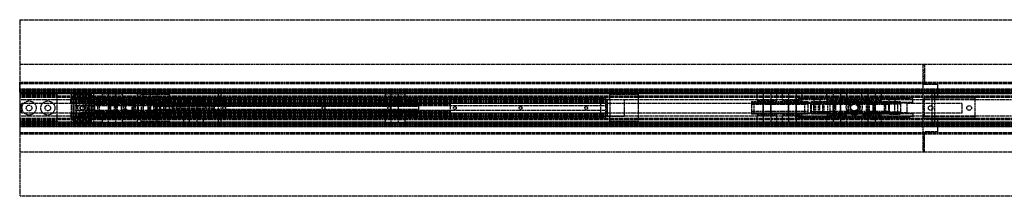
# Model space of a CAD drawing. Header units: millimetres. Extents: x 0 to 2100, y -94 to 94.
# Tile 1 of 2: x 0 to 1050, y -94 to 94. Entities that reach past the tile are written whole.
import ezdxf

# ---------------------------------------------------------------- set-up
doc = ezdxf.new("R2010")
doc.units = ezdxf.units.MM
doc.header["$LTSCALE"] = 10
doc.linetypes.add('ALLCAD_Strich', pattern=[0.2, 0.15, -0.05])
doc.layers.add('BESCH_KONT_sich_schn_grun_2d', color=10, linetype='Continuous')

msp = doc.modelspace()

# ---------------------------------------------------------------- linework, layer by layer
at = {"layer": 'BESCH_KONT_sich_schn_grun_2d', "linetype": 'ALLCAD_Strich'}
for p, q in [((0, 94), (0, -94)), ((0, 94), (2100, 94)), ((0, 46.5), (2100, 46.5)), ((965, 45.5), (963, 45.5)), ((963, 45.5), (963, 25.5)), ((965, 46.5), (965, 27.5)), ((965, 40), (963, 40)), ((965, 37.5), (963, 37.5)), ((965, 33.5), (963, 33.5)), ((0, 27.5), (2100, 27.5)), ((0, 27.5), (2100, 27.5)), ((0, 26), (0, 27.5)), ((0, 27.5), (0, 27.5)), ((0, 26), (0, 26)), ((0, 26), (0, 26)), ((0, 26), (0, 26)), ((0, 26), (0, 26)), ((0, 26), (0, 26)), ((0, 26), (0, 26)), ((0, 26), (0, 26)), ((0, 26), (0, 26)), ((0, 26), (0, 26)), ((0, 26), (0, 26)), ((0, 26), (0, 26)), ((0, 26), (0, 26)), ((0, 26), (0, 26)), ((0, 26), (0, 26)), ((0, 26), (0, 26)), ((0, 26), (0, 26)), ((0, 26), (0, 26)), ((0, 26), (0, 26)), ((0, 26), (2100, 26)), ((0, 26), (0, 26)), ((0, 26), (0, 26)), ((0, 26), (0, 26)), ((0, 26), (0, 26)), ((0, 26), (0, 26)), ((0, 26), (0, 26)), ((0, 26), (0, 26)), ((0, 26), (0, 26)), ((0, 26), (0, 26)), ((0, 19.5), (0, 26)), ((0, 26), (0, 26)), ((0, 26), (0, 26)), ((0, 26), (0, 26)), ((0, 26), (0, 26)), ((0, 26), (0, 26)), ((965, 31), (963, 31)), ((963, 25.5), (965, 25.5)), ((963, 25.5), (963, -25.5)), ((965, 25.5), (965, 27.5)), ((965, 27.5), (965, 27.5)), ((965, 27.5), (965, 27.5)), ((965, 27.5), (965, 27.5)), ((965, 27.5), (965, 27.5)), ((965, 27.5), (965, 27.5)), ((965, 27.5), (965, 27.5)), ((965, 27.5), (965, 27.5)), ((965, 27.5), (965, 27.5)), ((965, 27.5), (965, 27.5)), ((965, 27.5), (965, 27.5)), ((965, 27.5), (965, 27.5)), ((965, 27.5), (965, 27.5)), ((965, 27.5), (965, 27.5)), ((965, 27.5), (965, 27.5)), ((965, 27.5), (965, 27.5)), ((965, 27.5), (965, 27.5)), ((965, 27.5), (965, 27.5)), ((965, 27.5), (965, 27.5)), ((965, 27.5), (965, 27.5)), ((965, 27.5), (965, 27.5)), ((965, 27.5), (965, 27.5)), ((965, 27.5), (965, 27.5)), ((965, 27.5), (965, 27.5)), ((965, 25.5), (979, 25.5)), ((979, 25.5), (979, 27.5)), ((979, 12), (979, 25.5)), ((2100, 20), (0, 20)), ((0, 19.5), (2100, 19.5)), ((0, 17), (0, 19.5)), ((0, 19.5), (0, 19.5)), ((2100, 19.2), (0, 19.2)), ((2100, 18.5), (0, 18.5)), ((2100, 17.5), (0, 17.5)), ((2100, 17.4), (0, 17.4)), ((0, 17), (0, 17)), ((0, 17), (0, 17)), ((0, 17), (0, 17)), ((0, 17), (0, 17)), ((0, 17), (0, 17)), ((0, 17), (0, 17)), ((0, 17), (0, 17)), ((0, 17), (0, 17)), ((0, 17), (0, 17)), ((0, 17), (0, 17)), ((0, 17), (0, 17)), ((0, 17), (0, 17)), ((0, 17), (0, 17)), ((0, 17), (0, 17)), ((0, 17), (0, 17)), ((0, 17), (0, 17)), ((0, 17), (0, 17)), ((0, 17), (0, 17)), ((0, 17), (0, 17)), ((0, 17), (0, 17)), ((0, 17), (0, 17)), ((0, 17), (0, 17)), ((0, 17), (0, 17)), ((0, 17), (0, 17)), ((0, 17), (0, 17)), ((0, 17), (0, 17)), ((0, 17), (0, 17)), ((0, 17), (0, 17)), ((0, 17), (0, 17)), ((0, 17), (2100, 17)), ((0, 17), (0, 17)), ((0, 17), (0, 17)), ((0, 17), (0, 17)), ((0, 17), (0, 17)), ((0, 17), (0, 17)), ((0, 17), (0, 17)), ((0, 17), (0, 17)), ((0, 17), (0, 17)), ((0, 17), (0, 17)), ((0, 17), (0, 17)), ((0, 17), (0, 17)), ((0, 17), (0, 17)), ((0, 17), (0, 17)), ((0, 17), (0, 17)), ((0, 17), (0, 17)), ((0, 17), (0, 17)), ((0, 17), (0, 17)), ((0, 17), (0, 17)), ((0, 17), (0, 17)), ((0, 17), (0, 17)), ((0, 17), (0, 17)), ((0, 17), (0, -17)), ((2100, 16.7), (0, 16.7)), ((2100, 15.5), (0, 15.5)), ((55, 15), (0, 15)), ((40, 14), (0, 14)), ((40, 13), (0, 13)), ((40, 12.6), (0, 12.6)), ((2100, 12.5), (0, 12.5)), ((2100, 11.3), (0, 11.3)), ((40, 14), (40, 15.5)), ((40, -14), (40, 14)), ((54.5, 9), (72.3, 11)), ((54.5, 6), (54.5, 11)), ((58, 11), (54.5, 11)), ((55, 15), (55, 11.5)), ((59.2, 15), (55, 15)), ((55, 11.5), (57, 11.5)), ((55, 11.5), (55, 9.5)), ((57, 13.5), (59.2, 13.5)), ((57, 11.5), (57, 13.5)), ((57.2, -11.5), (57.2, 11.5)), ((59.2, 11.5), (57.2, 11.5)), ((76.5, 16), (57.5, 16)), ((57.5, 14), (57.5, 16)), ((76.5, 14), (57.5, 14)), ((57.5, 9.5), (57.5, 14)), ((58, 11), (59, 11)), ((58, 9.5), (58, 11)), ((59, 9), (59, 11)), ((625, 11), (59, 11)), ((59.2, 13.5), (59.2, 15)), ((59.2, 15), (74.7, 15)), ((59.2, 11.5), (59.2, 15)), ((59.2, -11.5), (59.2, 11.5)), ((74.1, 9.5), (74.1, 11)), ((79, 15), (74.7, 15)), ((74.7, 15), (74.7, 13.5)), ((74.7, 11.5), (74.7, 15)), ((74.7, 13.5), (77, 13.5)), ((74.7, -11.5), (74.7, 11.5)), ((76.7, 11.5), (74.7, 11.5)), ((76.5, 14), (76.5, 16)), ((76.5, 9.5), (76.5, 14)), ((76.7, -11.5), (76.7, 11.5)), ((77, 13.5), (77, 11.5)), ((77, 11.5), (79, 11.5)), ((79, 11.5), (79, 15)), ((88.1, 15), (79, 15)), ((79, 9.5), (79, 11.5)), ((88.1, 15), (88.1, 8)), ((88.1, 15), (109.1, 15)), ((94.6, 8), (94.6, 15)), ((94.6, -15), (94.6, 15)), ((102.6, 8), (102.6, 15)), ((102.6, -15), (102.6, 15)), ((109.1, 15), (109.1, 8)), ((125.1, 15), (109.1, 15)), ((125.1, 15), (125.1, 8)), ((125.1, 15), (146.1, 15)), ((129.5, 9), (129.5, 14.5)), ((159.5, 14.5), (129.5, 14.5)), ((131.6, 8), (131.6, 15)), ((131.6, -15), (131.6, 15)), ((139.6, 8), (139.6, 15)), ((139.6, -15), (139.6, 15)), ((146.1, 15), (146.1, 8)), ((389.6, 15), (146.1, 15)), ((159.5, 14.5), (159.5, -14.5)), ((159.9, 9.5), (159.9, 11)), ((179.5, 9), (161.7, 11)), ((176, 11), (176, 9.5)), ((179.5, 6), (179.5, 11)), ((976, 15.5), (212, 15.5)), ((212, -15.5), (212, 15.5)), ((215, 15.5), (215, 15.5)), ((215, 15.5), (215, 15.5)), ((215, 15.5), (215, 15.5)), ((215, 15.5), (215, 15.5)), ((215, 15.5), (215, 15.5)), ((215, 15.5), (215, 15.5)), ((215, 15.5), (215, 15.5)), ((215, 15.5), (215, 15.5)), ((215, 15.5), (215, 15.5)), ((215, 15.5), (215, 15.5)), ((215, -15.5), (215, 15.5)), ((215, 15.5), (215, 15.5)), ((215, 15.5), (215, 15.5)), ((215, 15.5), (215, 15.5)), ((215, 15.5), (215, 15.5)), ((215, 15.5), (215, 15.5)), ((215, 15.5), (215, 15.5)), ((215, 15.5), (215, 15.5)), ((215, 15.5), (215, 15.5)), ((215, 15.5), (215, 15.5)), ((215, 15.5), (215, 15.5)), ((215, 15.5), (215, 15.5)), ((215, 15.5), (215, 15.5)), ((215, 15.5), (215, 15.5)), ((215, 15.5), (215, 15.5)), ((215, 15.5), (215, 15.5)), ((389.6, 15), (389.6, 8)), ((389.6, 15), (410.6, 15)), ((396.1, 8), (396.1, 15)), ((396.1, -15), (396.1, 15)), ((404.1, 8), (404.1, 15)), ((404.1, -15), (404.1, 15)), ((786.4, 15), (410.6, 15)), ((410.6, 15), (410.6, 8)), ((625, 9), (625, 11)), ((659.5, 14.5), (629.5, 14.5)), ((629.5, 9), (629.5, 14.5)), ((659.5, 14.5), (659.5, -14.5)), ((786.4, 8), (786.4, 15)), ((807.4, 15), (786.4, 15)), ((792.9, 15), (792.9, 8)), ((792.9, 15), (792.9, -15)), ((800.9, 15), (800.9, 8)), ((800.9, 15), (800.9, -15)), ((807.4, 8), (807.4, 15)), ((813.4, 15), (807.4, 15)), ((813.4, 8), (813.4, 15)), ((834.4, 15), (813.4, 15)), ((819.9, 15), (819.9, 8)), ((819.9, 15), (819.9, -15)), ((827.5, 9), (845.3, 11)), ((827.5, 6), (827.5, 11)), ((831, 11), (827.5, 11)), ((827.9, 15), (827.9, 8)), ((827.9, 15), (827.9, -15)), ((831, 11), (847.1, 11)), ((831, 9.5), (831, 11)), ((834.4, 8), (834.4, 15)), ((860.9, 15), (834.4, 15)), ((847.1, 9.5), (847.1, 11)), ((847.1, 11), (932.9, 11)), ((860.9, 8), (860.9, 15)), ((881.9, 15), (860.9, 15)), ((867.4, 15), (867.4, 8)), ((867.4, 15), (867.4, -15)), ((875.4, 15), (875.4, 8)), ((875.4, 15), (875.4, -15)), ((881.9, 8), (881.9, 15)), ((897.9, 15), (881.9, 15)), ((897.9, 8), (897.9, 15)), ((918.9, 15), (897.9, 15)), ((904.4, 15), (904.4, 8)), ((904.4, 15), (904.4, -15)), ((912.4, 15), (912.4, 8)), ((912.4, 15), (912.4, -15)), ((918.9, 8), (918.9, 15)), ((2041, 15), (918.9, 15)), ((932.9, 11), (949, 11)), ((932.9, 9.5), (932.9, 11)), ((952.5, 9), (934.7, 11)), ((952.5, 11), (949, 11)), ((949, 11), (949, 9.5)), ((952.5, 6), (952.5, 11)), ((965, 9.5), (965, 11.5)), ((1019, 11.5), (965, 11.5)), ((973, -15.5), (973, 15.5)), ((976, -15.5), (976, 15.5)), ((1019, 12), (979, 12)), ((1019, 11.5), (1019, 12)), ((1019, 9.5), (1019, 11.5)), ((55, 8.8), (0, 8.8)), ((2, -5), (2, 5)), ((2, 5), (61.1, 5)), ((54.5, 9), (59, 9)), ((59, 6), (54.5, 6)), ((55, 9.5), (55, -9.5)), ((57.5, 9.5), (55, 9.5)), ((55, 8.8), (55, 8.8)), ((55, 8.8), (55, 8.8)), ((55, 8.8), (55, 8.8)), ((55, 8.8), (55, 8.8)), ((55, 8.8), (55, 8.8)), ((55, 8.8), (55, 8.8)), ((55, 8.8), (55, 8.8)), ((55, 8.8), (55, 8.8)), ((55, 8.8), (55, 8.8)), ((55, 8.8), (55, 8.8)), ((55, 8.8), (55, 8.8)), ((55, 8.8), (55, 8.8)), ((55, 8.8), (55, 8.8)), ((55, 8.8), (55, 8.8)), ((55, 8.8), (55, 8.8)), ((55, 8.8), (55, 8.8)), ((55, 8.8), (55, 8.8)), ((59, 8.8), (55, 8.8)), ((55, 8.8), (55, 8.8)), ((55, 8.8), (55, 8.8)), ((55, 8.8), (55, 8.8)), ((55, 8.8), (55, 8.8)), ((55, 8.8), (55, 8.8)), ((55, 8.8), (55, 8.8)), ((55, 8.8), (55, 8.8)), ((55, 8.8), (55, 8.8)), ((55, 8.8), (55, 8.8)), ((55, 8.8), (55, 8.8)), ((55, 5.5), (57, 5.5)), ((57, 9.5), (57, -9.5)), ((76.5, 9.5), (58, 9.5)), ((625, 10), (59, 10)), ((625, 9.8), (59, 9.8)), ((119.5, 9), (59, 9)), ((59, 8.8), (59, 9)), ((59, -8.7), (59, 8.8)), ((625, 8.8), (59, 8.8)), ((625, 7.5), (59, 7.5)), ((625, 7), (59, 7)), ((625, 6.5), (59, 6.5)), ((163, 6), (59, 6)), ((59, 5.2), (59, 5.2)), ((59, 5.2), (59, 5.2)), ((59, 5.2), (59, 5.2)), ((59, 5.2), (625, 5.2)), ((59, 5.2), (59, 5.2)), ((59, 5.2), (59, 5.2)), ((59, 5.2), (59, 5.2)), ((59, 5.2), (59, 5.2)), ((59, 5.2), (59, 5.2)), ((59, 5.2), (59, 5.2)), ((59, 5.2), (59, 5.2)), ((59, 5.2), (59, 5.2)), ((59, 5.2), (59, 5.2)), ((59, 5.2), (59, 5.2)), ((59, 5.2), (59, 5.2)), ((59, 5.2), (59, 5.2)), ((59, 5.2), (59, 5.2)), ((59, 5.2), (59, 5.2)), ((59, 5.2), (59, 5.2)), ((59, 5.2), (59, 5.2)), ((59, 5.2), (59, 5.2)), ((59, 5.2), (59, 5.2)), ((59, 5.2), (59, 5.2)), ((59, 5.2), (59, 5.2)), ((59, 5.2), (59, 5.2)), ((59, 5.2), (59, 5.2)), ((59, 5.2), (59, 5.2)), ((59, 5.2), (59, 5.2)), ((625, 2.2), (59, 2.2)), ((61.1, 5), (97.1, 5)), ((61.1, -5), (61.1, 5)), ((79.6, 6.8), (67.6, 6.8)), ((67.6, 6.8), (67.6, 4.3)), ((67.6, 5), (97.1, 5)), ((67.6, 4.3), (79.6, 4.3)), ((67.6, -4.3), (67.6, 4.3)), ((70.5, -5), (70.5, 5)), ((73.8, 9.5), (73.8, 6)), ((73.8, -6), (73.8, 5.5)), ((73.8, 5.5), (77, 5.5)), ((74.1, 9.5), (74.1, 9.5)), ((74.1, 9.5), (74.1, 9.5)), ((74.1, 9.5), (74.1, 9.5)), ((74.1, 9.5), (74.1, 9.5)), ((74.1, 9.5), (74.1, 9.5)), ((74.1, 9.5), (74.1, 9.5)), ((74.1, 9.5), (74.1, 9.5)), ((74.1, 9.5), (74.1, 9.5)), ((74.1, 9.5), (74.1, 9.5)), ((74.1, 9.5), (74.1, 9.5)), ((74.1, 9.5), (74.1, 9.5)), ((74.1, 9.5), (74.1, 9.5)), ((74.1, 9.5), (74.1, 9.5)), ((74.1, 9.5), (74.1, 9.5)), ((74.1, 9.5), (74.1, 9.5)), ((74.1, 9.5), (74.1, 9.5)), ((74.1, 9.5), (74.1, 9.5)), ((74.1, 9.5), (74.1, 9.5)), ((74.1, 9.5), (74.1, 9.5)), ((74.1, 9.5), (74.1, 9.5)), ((74.1, 9.5), (74.1, 9.5)), ((74.1, 9.5), (74.1, 9.5)), ((74.1, 9.5), (74.1, 9.5)), ((74.1, 9.5), (74.1, 9.5)), ((74.1, 9.5), (74.1, 9.5)), ((74.1, 9.5), (74.1, 9.5)), ((74.1, 9.5), (74.1, 9.5)), ((74.1, 9.5), (74.1, 9.5)), ((74.1, 9.5), (74.1, 9.5)), ((74.1, 9.5), (74.1, 9.5)), ((74.1, 9.5), (74.1, 9.5)), ((79, 9.5), (76.5, 9.5)), ((77, 9.5), (77, -9.5)), ((77, 5.5), (79, 5.5)), ((79, 9.5), (79, -9.5)), ((110, 9.5), (79, 9.5)), ((79, 5.5), (80.2, 5.5)), ((79.6, 6.8), (162.6, 6.8)), ((79.6, 6.8), (79.6, 6.8)), ((79.6, 6.7), (79.6, 6.8)), ((79.6, 3.8), (79.6, 6.8)), ((79.6, 6.7), (79.6, 6.7)), ((79.6, 6.7), (79.6, 6.7)), ((79.6, 6.7), (79.6, 6.7)), ((79.6, 6.7), (79.6, 6.7)), ((79.6, 6.7), (79.6, 6.7)), ((79.6, 6.7), (79.6, 6.7)), ((79.6, 6.7), (79.6, 6.7)), ((79.6, 6.7), (79.6, 6.7)), ((79.6, 6.7), (79.6, 6.7)), ((79.6, 6.7), (79.6, 6.7)), ((79.6, 6.7), (79.6, 6.7)), ((79.6, 6.7), (79.6, 6.7)), ((79.6, 6.7), (79.6, 6.7)), ((79.6, 6.7), (79.6, 6.7)), ((79.6, 6.7), (79.6, 6.7)), ((79.6, 6.7), (79.6, 6.7)), ((79.6, 6.7), (79.6, 6.7)), ((79.6, 6.7), (79.6, 6.7)), ((79.6, 6.7), (79.6, 6.7)), ((79.6, 6.7), (79.6, 6.7)), ((79.6, 6.7), (79.6, 6.7)), ((79.6, 6.7), (79.6, 6.7)), ((79.6, 6.7), (79.6, 6.7)), ((79.6, 6.7), (79.6, 6.7)), ((79.6, 6.7), (79.6, 6.7)), ((79.6, 6.7), (79.6, 6.7)), ((79.6, 6.7), (79.6, 6.7)), ((79.6, 6.7), (79.6, 6.7)), ((79.6, 6.7), (79.6, 6.7)), ((79.6, 3.8), (79.7, 3.8)), ((79.6, 3.8), (79.6, -3.7)), ((79.7, 5.2), (79.7, 3.8)), ((79.7, 3.8), (115.6, 3.8)), ((80.2, -6), (80.2, 5.5)), ((80.2, 9.5), (80.2, 6)), ((83.5, -5), (83.5, 5)), ((84.6, 5.2), (84.6, -5.2)), ((142.6, 5.2), (84.6, 5.2)), ((88.1, 8), (109.1, 8)), ((94.6, 6.8), (94.6, -6.7)), ((96, -5), (96, 5)), ((97, 5.5), (97, -6)), ((112.8, 5.5), (97, 5.5)), ((97.1, -5), (97.1, 5)), ((97.1, -5), (97.1, 5)), ((97.1, 5), (138, 5)), ((100.6, 6.8), (100.6, -6.7)), ((102, 9.5), (102, 6)), ((102.6, 6.8), (102.6, -6.7)), ((104.1, 6.8), (104.1, -6.7)), ((106.2, 9.5), (106.2, 6)), ((110, 6), (110, 9.5)), ((110, 9.5), (124, 9.5)), ((113.5, 7.1), (110, 1)), ((110, 1), (113.5, -5.1)), ((110.8, 6.8), (110.8, -6.7)), ((110.8, -6.7), (110.8, 6.8)), ((112.8, 1), (112.8, 5.5)), ((120.5, 7.1), (113.5, 7.1)), ((118.4, 3.8), (142.6, 3.8)), ((118.6, 6.8), (118.6, 3.7)), ((119.5, 9), (119.5, -9)), ((129.5, 9), (119.5, 9)), ((124, 1), (120.5, 7.1)), ((120.5, 7.1), (120.5, 7.1)), ((120.5, 7.1), (120.5, 7.1)), ((120.5, 7.1), (120.5, 7.1)), ((120.5, 7.1), (120.5, 7.1)), ((120.5, 7.1), (120.5, 7.1)), ((120.5, 7.1), (120.5, 7.1)), ((120.5, 7.1), (120.5, 7.1)), ((120.5, 7.1), (120.5, 7.1)), ((120.5, 7.1), (120.5, 7.1)), ((120.5, 7.1), (120.5, 7.1)), ((120.5, 7.1), (120.5, 7.1)), ((120.5, 7.1), (120.5, 7.1)), ((120.5, 7.1), (120.5, 7.1)), ((120.5, 7.1), (120.5, 7.1)), ((120.5, 7.1), (120.5, 7.1)), ((120.5, 7.1), (120.5, 7.1)), ((120.5, 7.1), (120.5, 7.1)), ((120.5, 7.1), (120.5, 7.1)), ((120.5, 7.1), (120.5, 7.1)), ((120.5, 7.1), (120.5, 7.1)), ((120.5, 7.1), (120.5, 7.1)), ((120.5, 7.1), (120.5, 7.1)), ((120.5, 7.1), (120.5, 7.1)), ((120.5, 7.1), (120.5, 7.1)), ((120.5, 7.1), (120.5, 7.1)), ((120.5, 7.1), (120.5, 7.1)), ((120.5, 7.1), (120.5, 7.1)), ((120.5, 7.1), (120.5, 7.1)), ((120.5, 7.1), (120.5, 7.1)), ((120.5, 7.1), (120.5, 7.1)), ((120.5, 7.1), (120.5, 7.1)), ((120.5, -5.1), (124, 1)), ((137, 5.5), (121.2, 5.5)), ((121.2, 5.5), (121.2, 1)), ((123.3, 6.8), (123.3, -6.7)), ((123.3, -6.7), (123.3, 6.8)), ((124, 9.5), (124, 6)), ((176, 9.5), (124, 9.5)), ((125.1, 8), (146.1, 8)), ((126.5, -9), (126.5, 9)), ((126.5, 9), (126.5, -9)), ((127.8, 9.5), (127.8, 6)), ((129.5, 9), (144.5, 9)), ((129.5, 9), (129.5, -9)), ((131.6, 6.8), (131.6, -6.7)), ((132, 9.5), (132, 6)), ((137, -6), (137, 5.5)), ((138, 5), (869, 5)), ((138, 5), (138, -5)), ((139.6, 6.8), (139.6, -6.7)), ((142.6, 5.2), (142.6, -5.2)), ((142.6, 3), (142.6, 5.2)), ((425.6, 5.2), (142.6, 5.2)), ((162.6, 3.8), (142.6, 3.8)), ((425.6, 3), (142.6, 3)), ((142.6, 2.2), (162.6, 2.2)), ((425.6, 2.2), (142.6, 2.2)), ((425.6, 2), (142.6, 2)), ((145.7, 1.5), (142.6, 1.5)), ((619.5, 9), (144.5, 9)), ((144.5, 9), (144.5, -9)), ((144.6, 6.8), (144.6, 7.8)), ((150.6, 7.8), (144.6, 7.8)), ((145.6, 2.2), (145.6, 6.8)), ((145.6, -6.7), (145.6, 6.8)), ((145.6, 1.5), (145.6, -1.5)), ((145.7, 1.5), (149.5, 1.5)), ((155.7, 1.5), (149.5, 1.5)), ((149.6, 2.2), (149.6, 6.8)), ((149.6, -6.7), (149.6, 6.8)), ((149.6, 1.5), (149.6, -1.5)), ((150.5, -5), (150.5, 5)), ((150.6, 6.8), (150.6, 7.8)), ((153.8, 9.5), (153.8, 6)), ((153.8, -6), (153.8, 5.5)), ((153.8, 5.5), (160.2, 5.5)), ((154.6, 6.8), (154.6, 7.8)), ((160.6, 7.8), (154.6, 7.8)), ((155.6, 2.2), (155.6, 6.8)), ((155.6, -6.7), (155.6, 6.8)), ((155.6, 1.5), (155.6, -1.5)), ((155.7, 1.5), (159.5, 1.5)), ((157.9, 6.8), (157.9, 2.2)), ((425.6, 1.5), (159.5, 1.5)), ((159.6, 2.2), (159.6, 6.8)), ((159.6, -6.7), (159.6, 6.8)), ((159.6, 1.5), (159.6, -1.5)), ((160.2, -6), (160.2, 5.5)), ((160.2, 9.5), (160.2, 6)), ((160.6, 6.8), (160.6, 7.8)), ((162.6, 6.8), (162.6, 3.8)), ((162.6, 3.8), (162.6, 2.2)), ((162.6, 0), (162.6, 2)), ((163, 6.5), (163, 6)), ((459, 6), (163, 6)), ((163, 2.2), (163, 6)), ((163, 5.5), (459, 5.5)), ((459, 4), (163, 4)), ((165.6, 3.5), (163, 3.5)), ((163, -2.2), (163, 2.2)), ((163.5, -5), (163.5, 5)), ((165.6, 2), (165.6, 3.5)), ((173.6, 3.5), (165.6, 3.5)), ((167.6, 0), (167.6, 3.5)), ((171.6, 0), (171.6, 3.5)), ((174.6, 3.5), (173.6, 3.5)), ((173.6, 2), (173.6, 3.5)), ((174.6, 10.5), (174.6, 3.5)), ((174.6, 10.5), (195.6, 10.5)), ((174.6, 3.5), (195.6, 3.5)), ((181.1, 3.5), (181.1, 10.5)), ((181.1, -19.5), (181.1, 10.5)), ((181.1, 0), (181.1, 2)), ((189.1, 3.5), (189.1, 10.5)), ((189.1, -19.5), (189.1, 10.5)), ((189.1, 0), (189.1, 2)), ((195.6, 10.5), (195.6, 3.5)), ((196.6, 3.5), (195.6, 3.5)), ((196.6, 2), (196.6, 3.5)), ((204.6, 3.5), (196.6, 3.5)), ((198.6, 0), (198.6, 3.5)), ((202.6, 0), (202.6, 3.5)), ((459, 3.5), (204.6, 3.5)), ((204.6, 2), (204.6, 3.5)), ((207.6, 0), (207.6, 2)), ((377.6, 4.5), (377.6, 6.5)), ((422.6, 4.5), (377.6, 4.5)), ((380.6, 6.5), (380.6, 8)), ((388.6, 8), (380.6, 8)), ((382.6, 4.5), (382.6, 8)), ((386.6, 4.5), (386.6, 8)), ((388.6, 6.5), (388.6, 8)), ((389.6, 8), (410.6, 8)), ((396.1, 4.5), (396.1, 6.5)), ((404.1, 4.5), (404.1, 6.5)), ((411.6, 6.5), (411.6, 8)), ((419.6, 8), (411.6, 8)), ((413.6, 4.5), (413.6, 8)), ((417.6, 4.5), (417.6, 8)), ((419.6, 6.5), (419.6, 8)), ((422.6, 4.5), (422.6, 6.5)), ((422.6, 4.5), (422.6, 4.5)), ((422.6, 4.5), (422.6, 4.5)), ((422.6, 4.5), (422.6, 4.5)), ((422.6, 4.5), (422.6, 4.5)), ((422.6, 4.5), (422.6, 4.5)), ((422.6, 4.5), (422.6, 4.5)), ((422.6, 4.5), (422.6, 4.5)), ((422.6, 4.5), (422.6, 4.5)), ((422.6, 4.5), (422.6, 4.5)), ((422.6, 4.5), (422.6, 4.5)), ((422.6, 4.5), (422.6, 4.5)), ((422.6, 4.5), (422.6, 4.5)), ((422.6, 4.5), (422.6, 4.5)), ((422.6, 4.5), (422.6, 4.5)), ((422.6, 4.5), (422.6, 4.5)), ((422.6, 4.5), (422.6, 4.5)), ((422.6, 4.5), (422.6, 4.5)), ((422.6, 4.5), (422.6, 4.5)), ((422.6, 4.5), (422.6, 4.5)), ((422.6, 4.5), (422.6, 4.5)), ((422.6, 4.5), (422.6, 4.5)), ((422.6, 4.5), (422.6, 4.5)), ((422.6, 4.5), (422.6, 4.5)), ((422.6, 4.5), (422.6, 4.5)), ((422.6, 4.5), (422.6, 4.5)), ((422.6, 4.5), (422.6, 4.5)), ((422.6, 4.5), (422.6, 4.5)), ((422.6, 4.5), (422.6, 4.5)), ((422.6, 4.5), (422.6, 4.5)), ((422.6, 4.5), (422.6, 4.5)), ((422.6, 4.5), (422.6, 4.5)), ((422.6, 4.5), (422.6, 4.5)), ((422.6, 4.5), (422.6, 4.5)), ((422.6, 4.5), (422.6, 4.5)), ((422.6, 4.5), (422.6, 4.5)), ((422.6, 4.5), (422.6, 4.5)), ((422.6, 4.5), (422.6, 4.5)), ((422.6, 4.5), (422.6, 4.5)), ((422.6, 4.5), (422.6, 4.5)), ((425.6, 3), (425.6, 5.2)), ((425.6, 2), (425.6, 3)), ((425.6, -2), (425.6, 2)), ((459, 6), (459, 6.5)), ((625, 6), (459, 6)), ((459, 6), (459, 2.2)), ((459, 2.2), (459, -2.2)), ((629.5, 9), (619.5, 9)), ((619.5, 9), (619.5, -9)), ((625, 8.8), (625, 9)), ((2041, 8.8), (625, 8.8)), ((625, -8.7), (625, 8.8)), ((626.5, -9), (626.5, 9)), ((626.5, 9), (626.5, -9)), ((629.5, 9), (644.5, 9)), ((629.5, 9), (629.5, -9)), ((644.5, 9), (644.5, -9)), ((780.4, 6.8), (780.4, 5.2)), ((780.4, 6.8), (795, 6.8)), ((780.4, 5.2), (780.4, -5.2)), ((840.4, 5.2), (780.4, 5.2)), ((840.4, 3.8), (780.4, 3.8)), ((783.4, -6.7), (783.4, 6.8)), ((807.4, 8), (786.4, 8)), ((792.9, -6.7), (792.9, 6.8)), ((795, 6.8), (795, 5.2)), ((795, 6.8), (798.8, 6.8)), ((798.8, 6.8), (798.8, 5.2)), ((798.8, 6.8), (822, 6.8)), ((800.9, -6.7), (800.9, 6.8)), ((834.4, 8), (813.4, 8)), ((819.9, -6.7), (819.9, 6.8)), ((822, 6.8), (822, 5.2)), ((822, 6.8), (825.8, 6.8)), ((825.8, 5.2), (825.8, 6.8)), ((825.8, 6.8), (840.4, 6.8)), ((827.5, 9), (952.5, 9)), ((883, 6), (827.5, 6)), ((827.9, -6.7), (827.9, 6.8)), ((883, 9.5), (831, 9.5)), ((837.4, -6.7), (837.4, 6.8)), ((840.4, 6.8), (840.4, 5.2)), ((840.4, 5.2), (840.4, -5.2)), ((840.4, 3.8), (840.4, 3.8)), ((840.4, 3.8), (840.4, 3.8)), ((840.4, 3.8), (840.4, 3.8)), ((840.4, 3.8), (840.4, 3.8)), ((840.4, 3.8), (840.4, 3.8)), ((840.4, 3.8), (840.4, 3.8)), ((840.4, 3.8), (840.4, 3.8)), ((840.4, 3.8), (840.4, 3.8)), ((840.4, 3.8), (840.4, 3.8)), ((840.4, 3.8), (840.4, 3.8)), ((840.4, 3.8), (840.4, 3.8)), ((840.4, 3.8), (840.4, 3.8)), ((840.4, 3.8), (840.4, 3.8)), ((840.4, 3.8), (840.4, 3.8)), ((840.4, 3.8), (840.4, 3.8)), ((840.4, 3.8), (840.4, 3.8)), ((840.4, 3.8), (840.4, 3.8)), ((840.4, 3.8), (840.4, 3.8)), ((840.4, 3.8), (840.4, 3.8)), ((840.4, 3.8), (840.4, 3.8)), ((840.4, 3.8), (840.4, 3.8)), ((840.4, 3.8), (840.4, 3.8)), ((840.4, 3.8), (840.4, 3.8)), ((840.4, 3.8), (840.4, 3.8)), ((840.4, 3.8), (840.4, 3.8)), ((840.4, 3.8), (840.4, 3.8)), ((840.4, 3.8), (840.4, 3.8)), ((840.4, 3.8), (840.4, 3.8)), ((840.4, 3.8), (840.4, 3.8)), ((840.4, 3.8), (840.4, 3.8)), ((843.5, -5), (843.5, 5)), ((844.4, 3.8), (844.4, 6.8)), ((844.4, 6.8), (927.4, 6.8)), ((844.4, -3.7), (844.4, 3.8)), ((864.4, 3.8), (844.4, 3.8)), ((846.7, -6), (846.7, 5.5)), ((846.7, 5.5), (853.2, 5.5)), ((846.7, 9.5), (846.7, 6)), ((847.1, 9.5), (847.1, 9.5)), ((847.1, 9.5), (847.1, 9.5)), ((847.1, 9.5), (847.1, 9.5)), ((847.1, 9.5), (847.1, 9.5)), ((847.1, 9.5), (847.1, 9.5)), ((847.1, 9.5), (847.1, 9.5)), ((847.1, 9.5), (847.1, 9.5)), ((847.1, 9.5), (847.1, 9.5)), ((847.1, 9.5), (847.1, 9.5)), ((847.1, 9.5), (847.1, 9.5)), ((847.1, 9.5), (847.1, 9.5)), ((847.1, 9.5), (847.1, 9.5)), ((847.1, 9.5), (847.1, 9.5)), ((847.1, 9.5), (847.1, 9.5)), ((847.1, 9.5), (847.1, 9.5)), ((847.1, 9.5), (847.1, 9.5)), ((847.1, 9.5), (847.1, 9.5)), ((847.1, 9.5), (847.1, 9.5)), ((847.1, 9.5), (847.1, 9.5)), ((847.1, 9.5), (847.1, 9.5)), ((847.1, 9.5), (847.1, 9.5)), ((847.1, 9.5), (847.1, 9.5)), ((847.1, 9.5), (847.1, 9.5)), ((847.1, 9.5), (847.1, 9.5)), ((847.1, 9.5), (847.1, 9.5)), ((847.1, 9.5), (847.1, 9.5)), ((847.1, 9.5), (847.1, 9.5)), ((847.1, 9.5), (847.1, 9.5)), ((847.1, 9.5), (847.1, 9.5)), ((847.1, 9.5), (847.1, 9.5)), ((847.1, 9.5), (847.1, 9.5)), ((847.4, 6.8), (847.4, -6.7)), ((849.1, -6.7), (849.1, 6.8)), ((851.4, 6.8), (851.4, -6.7)), ((853.2, -6), (853.2, 5.5)), ((853.2, 9.5), (853.2, 6)), ((856.5, -5), (856.5, 5)), ((857.4, 6.8), (857.4, -6.7)), ((881.9, 8), (860.9, 8)), ((861.4, 6.8), (861.4, -6.7)), ((864.4, -5.2), (864.4, 5.2)), ((922.4, 5.2), (864.4, 5.2)), ((888.6, 3.8), (864.4, 3.8)), ((867.4, -6.7), (867.4, 6.8)), ((869, 5), (909.9, 5)), ((869, -5), (869, 5)), ((870, 5.5), (870, -6)), ((885.7, 5.5), (870, 5.5)), ((875, 9.5), (875, 6)), ((875.4, -6.7), (875.4, 6.8)), ((879.2, 9.5), (879.2, 6)), ((883, 6), (883, 9.5)), ((883, 9.5), (897, 9.5)), ((886.5, 7.1), (883, 1)), ((897, 6), (883, 6)), ((883, 1), (886.5, -5.1)), ((883.6, -6.7), (883.6, 6.8)), ((883.6, 6.8), (883.6, -6.7)), ((885.7, 1), (885.7, 5.5)), ((893.5, 7.1), (886.5, 7.1)), ((888.4, 3.7), (888.4, 6.8)), ((927.3, 3.8), (891.4, 3.8)), ((897, 1), (893.5, 7.1)), ((893.5, 7.1), (893.5, 7.1)), ((893.5, 7.1), (893.5, 7.1)), ((893.5, 7.1), (893.5, 7.1)), ((893.5, 7.1), (893.5, 7.1)), ((893.5, 7.1), (893.5, 7.1)), ((893.5, 7.1), (893.5, 7.1)), ((893.5, 7.1), (893.5, 7.1)), ((893.5, 7.1), (893.5, 7.1)), ((893.5, 7.1), (893.5, 7.1)), ((893.5, 7.1), (893.5, 7.1)), ((893.5, 7.1), (893.5, 7.1)), ((893.5, 7.1), (893.5, 7.1)), ((893.5, 7.1), (893.5, 7.1)), ((893.5, 7.1), (893.5, 7.1)), ((893.5, 7.1), (893.5, 7.1)), ((893.5, 7.1), (893.5, 7.1)), ((893.5, 7.1), (893.5, 7.1)), ((893.5, 7.1), (893.5, 7.1)), ((893.5, 7.1), (893.5, 7.1)), ((893.5, 7.1), (893.5, 7.1)), ((893.5, 7.1), (893.5, 7.1)), ((893.5, 7.1), (893.5, 7.1)), ((893.5, 7.1), (893.5, 7.1)), ((893.5, 7.1), (893.5, 7.1)), ((893.5, 7.1), (893.5, 7.1)), ((893.5, 7.1), (893.5, 7.1)), ((893.5, 7.1), (893.5, 7.1)), ((893.5, 7.1), (893.5, 7.1)), ((893.5, 7.1), (893.5, 7.1)), ((893.5, 7.1), (893.5, 7.1)), ((893.5, 7.1), (893.5, 7.1)), ((893.5, -5.1), (897, 1)), ((910, 5.5), (894.2, 5.5)), ((894.2, 5.5), (894.2, 1)), ((896.1, -6.7), (896.1, 6.8)), ((896.1, 6.8), (896.1, -6.7)), ((897, 9.5), (897, 6)), ((949, 9.5), (897, 9.5)), ((952.5, 6), (897, 6)), ((918.9, 8), (897.9, 8)), ((900.8, 9.5), (900.8, 6)), ((902.9, -6.7), (902.9, 6.8)), ((904.4, -6.7), (904.4, 6.8)), ((905, 9.5), (905, 6)), ((906.4, -6.7), (906.4, 6.8)), ((939.4, 5), (909.9, 5)), ((909.9, 5), (909.9, -5)), ((945.9, 5), (909.9, 5)), ((909.9, 5), (909.9, -5)), ((910, -6), (910, 5.5)), ((911, 5), (911, -5)), ((912.4, -6.7), (912.4, 6.8)), ((922.4, -5.2), (922.4, 5.2)), ((922.4, 5.2), (927.3, 5.2)), ((923.5, -5), (923.5, 5)), ((926.8, 9.5), (926.8, 6)), ((926.8, -6), (926.8, 5.5)), ((926.8, 5.5), (933.2, 5.5)), ((927.3, 3.8), (927.3, 5.2)), ((927.3, 3.8), (927.4, 3.8)), ((927.4, 6.8), (939.4, 6.8)), ((927.4, 6.8), (927.4, 3.8)), ((927.4, 4.3), (939.4, 4.3)), ((927.4, -3.7), (927.4, 3.8)), ((933.2, -6), (933.2, 5.5)), ((933.2, 9.5), (933.2, 6)), ((936.5, -5), (936.5, 5)), ((939.4, 4.3), (939.4, 6.8)), ((939.4, 4.3), (939.4, -4.3)), ((945.9, 5), (945.9, -5)), ((945.9, 5), (1005, 5)), ((965, -9.5), (965, 9.5)), ((1019, 9.5), (965, 9.5)), ((1005, -5), (1005, 5)), ((1019, -9.5), (1019, 9.5)), ((55, -8.7), (0, -8.7)), ((2, -5), (61.1, -5)), ((54.5, -6), (54.5, -11)), ((54.5, -6), (59, -6)), ((54.5, -9), (72.3, -11)), ((59, -9), (54.5, -9)), ((55, -5.5), (57, -5.5)), ((55, -8.7), (59, -8.7)), ((55, -9.5), (55, -11.5)), ((57.5, -9.5), (55, -9.5)), ((57.5, -14), (57.5, -9.5)), ((58, -9.5), (76.5, -9.5)), ((58, -11), (58, -9.5)), ((59, -2.2), (625, -2.2)), ((59, -5.2), (625, -5.2)), ((163, -6), (59, -6)), ((625, -6.5), (59, -6.5)), ((625, -7), (59, -7)), ((625, -7.5), (59, -7.5)), ((59, -9), (59, -8.7)), ((625, -8.7), (59, -8.7)), ((59, -11), (59, -9)), ((119.5, -9), (59, -9)), ((625, -9.7), (59, -9.7)), ((625, -10), (59, -10)), ((61.1, -5), (97.1, -5)), ((67.6, -4.3), (67.6, -6.7)), ((79.6, -4.3), (67.6, -4.3)), ((67.6, -5), (97.1, -5)), ((79.6, -6.7), (67.6, -6.7)), ((74.1, -9.5), (74.1, -11)), ((76.5, -14), (76.5, -9.5)), ((79, -9.5), (76.5, -9.5)), ((77, -5.5), (79, -5.5)), ((79, -11.5), (79, -9.5)), ((79, -9.5), (176, -9.5)), ((79.7, -3.7), (79.6, -3.7)), ((79.6, -6.7), (79.6, -3.7)), ((162.6, -6.7), (79.6, -6.7)), ((79.7, -3.7), (79.7, -5.2)), ((79.7, -3.7), (115.6, -3.7)), ((84.6, -5.2), (142.6, -5.2)), ((88.1, -8), (88.1, -15)), ((88.1, -8), (109.1, -8)), ((94.6, -15), (94.6, -8)), ((138, -5), (97.1, -5)), ((102, -6), (102, -9.5)), ((102.6, -15), (102.6, -8)), ((106.2, -6), (106.2, -9.5)), ((109.1, -8), (109.1, -15)), ((113.5, -5.1), (120.5, -5.1)), ((118.4, -3.7), (142.6, -3.7)), ((118.6, -3.7), (118.6, -6.7)), ((129.5, -9), (119.5, -9)), ((125.1, -8), (125.1, -15)), ((125.1, -8), (146.1, -8)), ((127.8, -6), (127.8, -9.5)), ((144.5, -9), (129.5, -9)), ((129.5, -14.5), (129.5, -9)), ((131.6, -15), (131.6, -8)), ((132, -6), (132, -9.5)), ((138, -5), (869, -5)), ((139.6, -15), (139.6, -8)), ((145.7, -1.5), (142.6, -1.5)), ((425.6, -2), (142.6, -2)), ((162.6, -2.2), (142.6, -2.2)), ((425.6, -2.2), (142.6, -2.2)), ((142.6, -5.2), (142.6, -3)), ((425.6, -3), (142.6, -3)), ((142.6, -3.7), (162.6, -3.7)), ((425.6, -5.2), (142.6, -5.2)), ((619.5, -9), (144.5, -9)), ((144.6, -7.7), (144.6, -6.7)), ((150.6, -7.7), (144.6, -7.7)), ((145.6, -6.7), (145.6, -2.2)), ((149.5, -1.5), (145.7, -1.5)), ((146.1, -8), (146.1, -15)), ((155.7, -1.5), (149.5, -1.5)), ((149.6, -6.7), (149.6, -2.2)), ((150.6, -7.7), (150.6, -6.7)), ((154.6, -7.7), (154.6, -6.7)), ((160.6, -7.7), (154.6, -7.7)), ((155.6, -6.7), (155.6, -2.2)), ((159.5, -1.5), (155.7, -1.5)), ((157.9, -2.2), (157.9, -6.7)), ((425.6, -1.5), (159.5, -1.5)), ((159.6, -6.7), (159.6, -2.2)), ((159.9, -9.5), (159.9, -11)), ((160.6, -7.7), (160.6, -6.7)), ((179.5, -9), (161.7, -11)), ((207.6, 0), (162.6, 0)), ((162.6, -2.2), (162.6, -3.7)), ((162.6, -3.7), (162.6, -6.7)), ((162.6, -9), (162.6, -11)), ((163, -6), (163, -2.2)), ((459, -3.5), (163, -3.5)), ((459, -4), (163, -4)), ((459, -5.5), (163, -5.5)), ((459, -6), (163, -6)), ((163, -6), (163, -6.5)), ((167.6, -12.5), (167.6, -9)), ((171.6, -12.5), (171.6, -9)), ((176, -9.5), (176, -11)), ((179.5, -6), (179.5, -11)), ((181.1, -11), (181.1, -9)), ((189.1, -11), (189.1, -9)), ((198.6, -12.5), (198.6, -9)), ((202.6, -12.5), (202.6, -9)), ((207.6, 0), (207.6, 0)), ((207.6, 0), (207.6, 0)), ((207.6, 0), (207.6, 0)), ((207.6, 0), (207.6, 0)), ((207.6, 0), (207.6, 0)), ((207.6, 0), (207.6, 0)), ((207.6, 0), (207.6, 0)), ((207.6, 0), (207.6, 0)), ((207.6, 0), (207.6, 0)), ((207.6, 0), (207.6, 0)), ((207.6, 0), (207.6, 0)), ((207.6, 0), (207.6, 0)), ((207.6, 0), (207.6, 0)), ((207.6, 0), (207.6, 0)), ((207.6, 0), (207.6, 0)), ((207.6, 0), (207.6, 0)), ((207.6, 0), (207.6, 0)), ((207.6, 0), (207.6, 0)), ((207.6, 0), (207.6, 0)), ((207.6, 0), (207.6, 0)), ((207.6, 0), (207.6, 0)), ((207.6, 0), (207.6, 0)), ((207.6, 0), (207.6, 0)), ((207.6, 0), (207.6, 0)), ((207.6, 0), (207.6, 0)), ((207.6, 0), (207.6, 0)), ((207.6, 0), (207.6, 0)), ((207.6, 0), (207.6, 0)), ((207.6, 0), (207.6, 0)), ((207.6, 0), (207.6, 0)), ((207.6, 0), (207.6, 0)), ((207.6, 0), (207.6, 0)), ((207.6, 0), (207.6, 0)), ((207.6, 0), (207.6, 0)), ((207.6, 0), (207.6, 0)), ((207.6, 0), (207.6, 0)), ((207.6, 0), (207.6, 0)), ((207.6, 0), (207.6, 0)), ((207.6, 0), (207.6, 0)), ((207.6, -9), (207.6, -11)), ((422.6, -4.5), (377.6, -4.5)), ((377.6, -4.5), (377.6, -6.5)), ((380.6, -8), (380.6, -6.5)), ((388.6, -8), (380.6, -8)), ((382.6, -8), (382.6, -4.5)), ((386.6, -8), (386.6, -4.5)), ((388.6, -8), (388.6, -6.5)), ((389.6, -8), (389.6, -15)), ((389.6, -8), (410.6, -8)), ((396.1, -6.5), (396.1, -4.5)), ((396.1, -15), (396.1, -8)), ((404.1, -6.5), (404.1, -4.5)), ((404.1, -15), (404.1, -8)), ((410.6, -8), (410.6, -15)), ((411.6, -8), (411.6, -6.5)), ((419.6, -8), (411.6, -8)), ((413.6, -8), (413.6, -4.5)), ((417.6, -8), (417.6, -4.5)), ((419.6, -8), (419.6, -6.5)), ((422.6, -4.5), (422.6, -6.5)), ((425.6, -3), (425.6, -2)), ((425.6, -5.2), (425.6, -3)), ((459, -2.2), (459, -6)), ((459, -6.5), (459, -6)), ((625, -6), (459, -6)), ((629.5, -9), (619.5, -9)), ((2041, -8.7), (625, -8.7)), ((625, -9), (625, -8.7)), ((625, -11), (625, -9)), ((644.5, -9), (629.5, -9)), ((629.5, -14.5), (629.5, -9)), ((840.4, -3.7), (780.4, -3.7)), ((780.4, -5.2), (840.4, -5.2)), ((780.4, -5.2), (780.4, -6.7)), ((795, -6.7), (780.4, -6.7)), ((786.4, -15), (786.4, -8)), ((807.4, -8), (786.4, -8)), ((792.9, -8), (792.9, -15)), ((795, -6.7), (795, -5.2)), ((798.8, -6.7), (795, -6.7)), ((798.8, -6.7), (798.8, -5.2)), ((822, -6.7), (798.8, -6.7)), ((800.9, -8), (800.9, -15)), ((807.4, -15), (807.4, -8)), ((813.4, -15), (813.4, -8)), ((834.4, -8), (813.4, -8)), ((819.9, -8), (819.9, -15)), ((822, -5.2), (822, -6.7)), ((825.8, -6.7), (822, -6.7)), ((825.8, -6.7), (825.8, -5.2)), ((840.4, -6.7), (825.8, -6.7)), ((827.5, -6), (827.5, -11)), ((827.5, -6), (952.5, -6)), ((827.5, -9), (845.3, -11)), ((952.5, -9), (827.5, -9)), ((827.9, -8), (827.9, -15)), ((831, -9.5), (949, -9.5)), ((831, -11), (831, -9.5)), ((834.4, -15), (834.4, -8)), ((840.4, -5.2), (840.4, -6.7)), ((844.4, -3.7), (844.4, -3.8)), ((844.4, -3.7), (844.4, -3.8)), ((844.4, -3.7), (844.4, -3.8)), ((844.4, -3.7), (844.4, -3.8)), ((844.4, -3.7), (844.4, -3.8)), ((844.4, -3.7), (844.4, -3.8)), ((844.4, -3.7), (844.4, -3.8)), ((844.4, -3.7), (844.4, -3.8)), ((844.4, -3.7), (844.4, -3.8)), ((844.4, -3.7), (844.4, -3.8)), ((844.4, -3.7), (844.4, -3.8)), ((844.4, -3.7), (844.4, -3.8)), ((844.4, -3.7), (844.4, -3.8)), ((844.4, -3.7), (844.4, -3.8)), ((844.4, -3.7), (844.4, -3.8)), ((844.4, -3.7), (844.4, -3.8)), ((844.4, -3.7), (864.4, -3.7)), ((844.4, -3.7), (844.4, -3.8)), ((844.4, -3.7), (844.4, -3.8)), ((844.4, -3.7), (844.4, -3.8)), ((844.4, -3.7), (844.4, -3.8)), ((844.4, -3.7), (844.4, -3.8)), ((844.4, -3.7), (844.4, -3.8)), ((844.4, -3.8), (844.4, -3.7)), ((844.4, -6.7), (844.4, -3.8)), ((844.4, -3.8), (844.4, -3.8)), ((844.4, -3.8), (844.4, -3.8)), ((844.4, -3.8), (844.4, -3.8)), ((844.4, -3.8), (844.4, -3.8)), ((844.4, -3.8), (844.4, -3.8)), ((844.4, -3.8), (844.4, -3.8)), ((844.4, -3.8), (844.4, -3.8)), ((844.4, -3.8), (844.4, -3.8)), ((927.4, -6.7), (844.4, -6.7)), ((847.1, -9.5), (847.1, -11)), ((860.9, -15), (860.9, -8)), ((881.9, -8), (860.9, -8)), ((888.6, -3.7), (864.4, -3.7)), ((864.4, -5.2), (922.4, -5.2)), ((867.4, -8), (867.4, -15)), ((909.9, -5), (869, -5)), ((875, -6), (875, -9.5)), ((875.4, -8), (875.4, -15)), ((879.2, -6), (879.2, -9.5)), ((881.9, -15), (881.9, -8)), ((886.5, -5.1), (893.5, -5.1)), ((888.4, -6.7), (888.4, -3.7)), ((927.3, -3.7), (891.4, -3.7)), ((897.9, -15), (897.9, -8)), ((918.9, -8), (897.9, -8)), ((900.8, -6), (900.8, -9.5)), ((904.4, -8), (904.4, -15)), ((905, -6), (905, -9.5)), ((939.4, -5), (909.9, -5)), ((945.9, -5), (909.9, -5)), ((912.4, -8), (912.4, -15)), ((918.9, -15), (918.9, -8)), ((927.3, -5.2), (922.4, -5.2)), ((927.4, -3.7), (927.3, -3.7)), ((927.3, -5.2), (927.3, -3.7)), ((927.4, -3.7), (927.4, -6.7)), ((939.4, -4.3), (927.4, -4.3)), ((927.4, -6.7), (939.4, -6.7)), ((932.9, -9.5), (932.9, -11)), ((952.5, -9), (934.7, -11)), ((939.4, -6.7), (939.4, -4.3)), ((945.9, -5), (1005, -5)), ((949, -9.5), (949, -11)), ((952.5, -6), (952.5, -11)), ((965, -11.5), (965, -9.5)), ((1019, -9.5), (965, -9.5)), ((1019, -11.5), (1019, -9.5)), ((2100, -11.2), (0, -11.2)), ((2100, -12.5), (0, -12.5)), ((40, -12.6), (0, -12.6)), ((40, -13), (0, -13)), ((40, -14), (0, -14)), ((55, -15), (0, -15)), ((2100, -15.5), (0, -15.5)), ((2100, -16.7), (0, -16.7)), ((0, -17), (2100, -17)), ((0, -17), (0, -19.5)), ((0, -17), (0, -17)), ((2100, -17.4), (0, -17.4)), ((2100, -17.5), (0, -17.5)), ((2100, -18.5), (0, -18.5)), ((2100, -19.2), (0, -19.2)), ((0, -19.5), (2100, -19.5)), ((0, -19.5), (0, -19.5)), ((0, -19.5), (0, -26)), ((2100, -20), (0, -20)), ((40, -12.6), (40, -12.6)), ((40, -12.6), (40, -12.6)), ((40, -12.6), (40, -12.6)), ((40, -12.6), (40, -12.6)), ((40, -12.6), (40, -12.6)), ((40, -12.6), (40, -12.6)), ((40, -12.6), (40, -12.6)), ((40, -12.6), (40, -12.6)), ((40, -12.6), (40, -12.6)), ((40, -12.6), (40, -12.6)), ((40, -12.6), (40, -12.6)), ((40, -12.6), (40, -12.6)), ((40, -12.6), (40, -12.6)), ((40, -12.6), (40, -12.6)), ((40, -12.6), (40, -12.6)), ((40, -12.6), (40, -12.6)), ((40, -12.6), (40, -12.6)), ((40, -12.6), (40, -12.6)), ((40, -12.6), (40, -12.6)), ((40, -12.6), (40, -12.6)), ((40, -12.6), (40, -12.6)), ((40, -12.6), (40, -12.6)), ((40, -12.6), (40, -12.6)), ((40, -12.6), (40, -12.6)), ((40, -12.6), (40, -12.6)), ((40, -12.6), (40, -12.6)), ((40, -12.6), (40, -12.6)), ((40, -15.5), (40, -14)), ((54.5, -11), (58, -11)), ((55, -11.5), (55, -15)), ((57, -11.5), (55, -11.5)), ((55, -15), (59.2, -15)), ((57, -13.5), (57, -11.5)), ((59.2, -13.5), (57, -13.5)), ((57.2, -11.5), (59.2, -11.5)), ((76.5, -14), (57.5, -14)), ((57.5, -16), (57.5, -14)), ((76.5, -16), (57.5, -16)), ((59, -11), (58, -11)), ((625, -11), (59, -11)), ((59.2, -15), (59.2, -11.5)), ((59.2, -15), (59.2, -13.5)), ((59.2, -15), (74.7, -15)), ((74.7, -15), (74.7, -11.5)), ((74.7, -11.5), (76.7, -11.5)), ((74.7, -13.5), (74.7, -15)), ((77, -13.5), (74.7, -13.5)), ((74.7, -15), (79, -15)), ((76.5, -16), (76.5, -14)), ((77, -11.5), (77, -13.5)), ((79, -11.5), (77, -11.5)), ((79, -15), (79, -11.5)), ((88.1, -15), (79, -15)), ((88.1, -15), (109.1, -15)), ((125.1, -15), (109.1, -15)), ((125.1, -15), (146.1, -15)), ((159.5, -14.5), (129.5, -14.5)), ((389.6, -15), (146.1, -15)), ((165.6, -12.5), (165.6, -11)), ((173.6, -12.5), (173.6, -11)), ((174.6, -12.5), (174.6, -19.5)), ((181.1, -19.5), (181.1, -12.5)), ((189.1, -19.5), (189.1, -12.5)), ((195.6, -12.5), (195.6, -19.5)), ((196.6, -12.5), (196.6, -11)), ((204.6, -12.5), (204.6, -11)), ((976, -15.5), (212, -15.5)), ((389.6, -15), (410.6, -15)), ((786.4, -15), (410.6, -15)), ((659.5, -14.5), (629.5, -14.5)), ((807.4, -15), (786.4, -15)), ((813.4, -15), (807.4, -15)), ((834.4, -15), (813.4, -15)), ((827.5, -11), (831, -11)), ((847.1, -11), (831, -11)), ((860.9, -15), (834.4, -15)), ((932.9, -11), (847.1, -11)), ((881.9, -15), (860.9, -15)), ((897.9, -15), (881.9, -15)), ((918.9, -15), (897.9, -15)), ((2041, -15), (918.9, -15)), ((949, -11), (932.9, -11)), ((949, -11), (952.5, -11)), ((1019, -11.5), (965, -11.5)), ((979, -12), (1019, -12)), ((979, -25.5), (979, -12)), ((1019, -12), (1019, -11.5)), ((0, -26), (2100, -26)), ((0, -26), (0, -27.5)), ((0, -26), (0, -26)), ((0, -27.5), (2100, -27.5)), ((0, -27.5), (2100, -27.5)), ((0, -27.5), (0, -27.5)), ((963, -25.5), (963, -45.5)), ((963, -25.5), (965, -25.5)), ((965, -31), (963, -31)), ((965, -27.5), (965, -25.5)), ((979, -25.5), (965, -25.5)), ((965, -46.5), (965, -27.5)), ((979, -27.5), (979, -25.5)), ((965, -33.5), (963, -33.5)), ((965, -37.5), (963, -37.5)), ((965, -40), (963, -40)), ((0, -46.5), (2100, -46.5)), ((963, -45.5), (965, -45.5)), ((2100, -94), (0, -94))]:
    msp.add_line(p, q, dxfattribs=at)
for centre, radius in [((10, 0), 7.5), ((10, 0), 3), ((30, 0), 7.5), ((30, 0), 3), ((67, 0), 5), ((67, 0), 2.5), ((67, 0), 2.25), ((67, 7.5), 1.75), ((78, 0), 1.5), ((117, 1), 8.5), ((117, 1), 4), ((117, 0), 4), ((148, 0), 1.5), ((218, 0), 1.5), ((324, 0), 1.5), ((394, 0), 1.5), ((464, 0), 1.5), ((534, 0), 1.5), ((604, 0), 1.5), ((890, 1), 8.5), ((890, 1), 4), ((890, 0), 4), ((971.5, 0), 2.5), ((1012.5, 0), 2.5), ((67, -7.5), 1.75)]:
    msp.add_circle(centre, radius, dxfattribs=at)
for centre, radius, start, end in [((965, 27.5), 0.00271, 180, 270), ((965, 27.5), 0.00271, 90, 180), ((965, 27.5), 0.00116, 90, 180), ((965, 27.5), 0.00116, 180, 270), ((965, 27.5), 0.00271, 0, 90), ((965, 27.5), 0.00271, 270, 360), ((965, 27.5), 0.00116, 270, 0), ((965, 27.5), 0.00116, 360, 90), ((965, 27.5), 0.00271, 180, 270), ((965, 27.5), 0.00271, 90, 180), ((965, 27.5), 0.00116, 90, 180), ((965, 27.5), 0.00116, 180, 270), ((965, 27.5), 0.00271, 0, 90), ((965, 27.5), 0.00271, 270, 360), ((965, 27.5), 0.00116, 270, 0), ((965, 27.5), 0.00116, 360, 90), ((965, 27.5), 0.00217, 360, 90), ((965, 27.5), 0.00217, 270, 0), ((965, 27.5), 0.00093, 270, 360), ((965, 27.5), 0.00093, 0, 90), ((0, 17), 0.00271, 180, 270), ((0, 17), 0.00271, 90, 180), ((0, 17), 0.00116, 90, 180), ((0, 17), 0.00116, 180, 270), ((0, 17), 0.00271, 360, 90), ((0, 17), 0.00271, 270, 0), ((0, 17), 0.00116, 270, 360), ((0, 17), 0.00116, 0, 90), ((0, 17), 0.00271, 180, 270), ((0, 17), 0.00271, 90, 180), ((0, 17), 0.00116, 90, 180), ((0, 17), 0.00116, 180, 270), ((0, 17), 0.00271, 360, 90), ((0, 17), 0.00271, 270, 0), ((0, 17), 0.00116, 270, 360), ((0, 17), 0.00116, 0, 90), ((0, 17), 0.00217, 0, 90), ((0, 17), 0.00217, 270, 360), ((0, 17), 0.00093, 270, 0), ((0, 17), 0.00093, 360, 90), ((215, 15.5), 0.00116, 90, 180), ((215, 15.5), 0.00116, 180, 270), ((215, 15.5), 0.00271, 0, 90), ((215, 15.5), 0.00116, 0, 90), ((215, 15.5), 0.00116, 270, 360), ((215, 15.5), 0.00116, 90, 180), ((215, 15.5), 0.00116, 180, 270), ((215, 15.5), 0.00116, 0, 90), ((215, 15.5), 0.00116, 270, 360), ((215, 15.5), 0.00271, 270, 0), ((215, 15.5), 0.00271, 180, 270), ((215, 15.5), 0.00271, 90, 180), ((215, 15.5), 0.00271, 0, 90), ((215, 15.5), 0.00271, 270, 0), ((215, 15.5), 0.00271, 180, 270), ((215, 15.5), 0.00271, 90, 180), ((215, 15.5), 0.00093, 270, 0), ((215, 15.5), 0.00093, 0, 90), ((215, 15.5), 0.00217, 360, 90), ((215, 15.5), 0.00217, 270, 0), ((55, 8.8), 0.00116, 90, 180), ((55, 8.8), 0.00116, 180, 270), ((55, 8.8), 0.00116, 0, 90), ((55, 8.8), 0.00116, 270, 0), ((55, 8.8), 0.00271, 180, 270), ((55, 8.8), 0.00116, 90, 180), ((55, 8.8), 0.00116, 180, 270), ((55, 8.8), 0.00116, 0, 90), ((55, 8.8), 0.00116, 270, 0), ((55, 8.8), 0.00271, 0, 90), ((55, 8.8), 0.00271, 270, 360), ((55, 8.8), 0.00271, 180, 270), ((55, 8.8), 0.00271, 90, 180), ((55, 8.8), 0.00271, 0, 90), ((55, 8.8), 0.00271, 270, 360), ((55, 8.8), 0.00271, 90, 180), ((55, 8.8), 0.00093, 270, 0), ((55, 8.8), 0.00093, 360, 90), ((55, 8.8), 0.00217, 0, 90), ((55, 8.8), 0.00217, 270, 0), ((59, 5.2), 0.00271, 90, 180), ((59, 5.2), 0.00271, 360, 90), ((59, 5.2), 0.00271, 90, 180), ((59, 5.2), 0.00271, 360, 90), ((59, 5.2), 0.00116, 90, 180), ((59, 5.2), 0.00116, 180, 270), ((59, 5.2), 0.00116, 0, 90), ((59, 5.2), 0.00116, 270, 360), ((59, 5.2), 0.00116, 90, 180), ((59, 5.2), 0.00116, 180, 270), ((59, 5.2), 0.00116, 0, 90), ((59, 5.2), 0.00116, 270, 360), ((59, 5.2), 0.00271, 270, 0), ((59, 5.2), 0.00271, 180, 270), ((59, 5.2), 0.00271, 270, 0), ((59, 5.2), 0.00271, 180, 270), ((59, 5.2), 0.00093, 270, 0), ((59, 5.2), 0.00093, 360, 90), ((59, 5.2), 0.00217, 0, 90), ((59, 5.2), 0.00217, 270, 0), ((117, 1), 4.25, 180, 0), ((147.6, 0.8), 2, 131.4096, 157.9757), ((147.6, 0.8), 2, 22.0243, 48.5904), ((157.6, 0.8), 2, 131.4096, 157.9757), ((157.6, 0.8), 2, 22.0243, 48.5904), ((890, 1), 4.25, 180, 0), ((147.6, -0.7), 2, 202.0243, 228.5904), ((147.6, -0.7), 2, 311.4096, 337.9757), ((157.6, -0.7), 2, 202.0243, 228.5904), ((157.6, -0.7), 2, 311.4096, 337.9757), ((40, -12.6), 0.00116, 90, 180), ((40, -12.6), 0.00116, 180, 270), ((40, -12.6), 0.00271, 270, 360), ((40, -12.6), 0.00116, 0, 90), ((40, -12.6), 0.00116, 270, 0), ((40, -12.6), 0.00116, 90, 180), ((40, -12.6), 0.00116, 180, 270), ((40, -12.6), 0.00116, 0, 90), ((40, -12.6), 0.00116, 270, 0), ((40, -12.6), 0.00271, 90, 180), ((40, -12.6), 0.00271, 0, 90), ((40, -12.6), 0.00271, 270, 360), ((40, -12.6), 0.00271, 180, 270), ((40, -12.6), 0.00271, 90, 180), ((40, -12.6), 0.00271, 0, 90), ((40, -12.6), 0.00271, 180, 270), ((40, -12.6), 0.00093, 270, 0), ((40, -12.6), 0.00093, 0, 90), ((40, -12.6), 0.00217, 0, 90), ((40, -12.6), 0.00217, 270, 0)]:
    msp.add_arc(centre, radius, start, end, dxfattribs=at)

doc.saveas('drawing.dxf')
